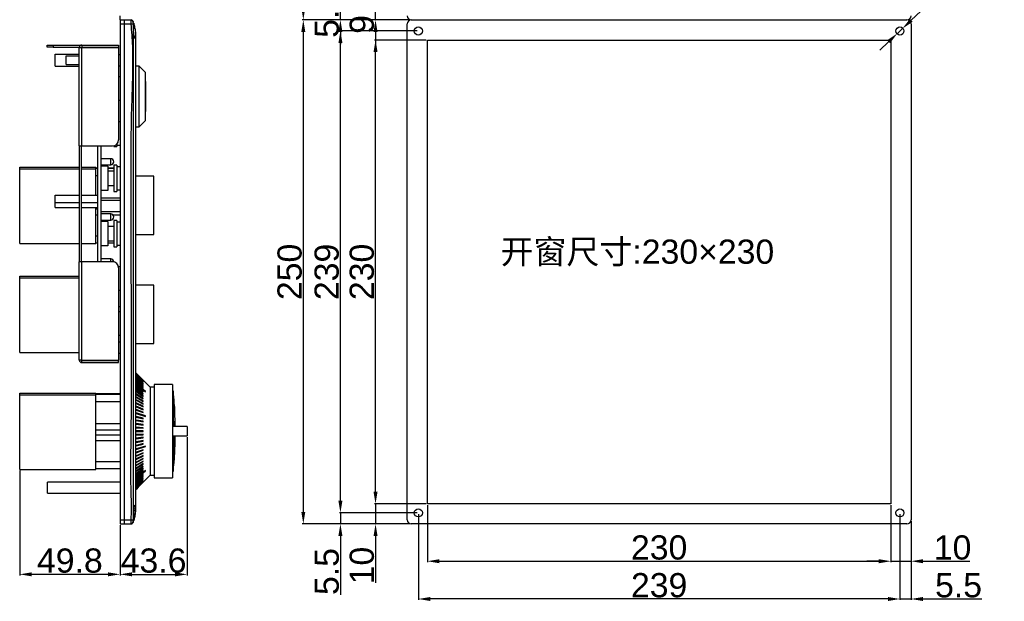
# Model space of a CAD drawing. Header units: millimetres. Extents: x 7180 to 8943, y -2677 to -1782.
# Tile 73 of 101: x 7608 to 8097, y -2544 to -2256. Entities that reach past the tile are written whole.
import ezdxf

# ---------------------------------------------------------------- set-up
doc = ezdxf.new("R2010")
doc.units = ezdxf.units.MM
doc.header["$LTSCALE"] = 3
doc.header["$PDSIZE"] = -1
doc.styles.get("Standard").update_dxf_attribs({"font": 'arial.ttf', "height": 12})
doc.dimstyles.new('ISO-25', dxfattribs={"dimtxt": 12, "dimasz": 6, "dimexe": 0.5, "dimexo": 0.625, "dimtad": 1, "dimdec": 1, "dimdsep": 46, "dimtxsty": 'Standard', "dimcen": 0, "dimclrd": 256, "dimclre": 256, "dimadec": 0, "dimazin": 0, "dimtfac": 1, "dimtdec": 1, "dimtmove": 0, "dimatfit": 3, "dimfxl": 1, "dimlwd": 30, "dimlwe": 30, "dimarcsym": 0})

# ---------------------------------------------------------------- blocks, each defined once
blk = doc.blocks.new('*D307')
at = {"lineweight": 30}
for p, q in [((7691.22, -2462.57), (7691.22, -2531.11)), ((7657.92, -2506.24), (7657.92, -2531.11)), ((7663.92, -2530.61), (7685.22, -2530.61))]:
    blk.add_line(p, q, dxfattribs=at)
for points in [[(7663.92, -2529.61), (7663.92, -2531.61), (7657.92, -2530.61)], [(7685.22, -2529.61), (7685.22, -2531.61), (7691.22, -2530.61)]]:
    blk.add_solid(points)
at = {"layer": 'Defpoints', "color": 0}
for p in [(7691.22, -2461.94), (7657.92, -2505.61), (7691.22, -2530.61)]:
    blk.add_point(p, dxfattribs=at)
at = {"color": 0, "insert": (7674.57, -2523.86), "char_height": 12, "attachment_point": 5}
blk.add_mtext('43.6', dxfattribs=at)
blk = doc.blocks.new('*D308')
at = {"lineweight": 30}
for p, q in [((7608.12, -2479.15), (7608.12, -2531.11)), ((7657.92, -2506.24), (7657.92, -2531.11)), ((7651.92, -2530.61), (7614.12, -2530.61))]:
    blk.add_line(p, q, dxfattribs=at)
for points in [[(7614.12, -2529.61), (7614.12, -2531.61), (7608.12, -2530.61)], [(7651.92, -2529.61), (7651.92, -2531.61), (7657.92, -2530.61)]]:
    blk.add_solid(points)
at = {"layer": 'Defpoints', "color": 0}
for p in [(7608.12, -2478.53), (7657.92, -2505.61), (7608.12, -2530.61)]:
    blk.add_point(p, dxfattribs=at)
at = {"color": 0, "insert": (7633.02, -2523.86), "char_height": 12, "attachment_point": 5}
blk.add_mtext('49.8', dxfattribs=at)
blk = doc.blocks.new('*D309')
at = {"lineweight": 30}
for p, q in [((7767.29, -2494.11), (7767.29, -2488.11)), ((7805.34, -2500.11), (7766.79, -2500.11)), ((7767.29, -2500.11), (7767.29, -2505.61)), ((7801.84, -2505.61), (7766.79, -2505.61)), ((7767.29, -2511.61), (7767.29, -2540.8))]:
    blk.add_line(p, q, dxfattribs=at)
for points in [[(7766.29, -2494.11), (7768.29, -2494.11), (7767.29, -2500.11)], [(7766.29, -2511.61), (7768.29, -2511.61), (7767.29, -2505.61)]]:
    blk.add_solid(points)
at = {"layer": 'Defpoints', "color": 0}
for p in [(7805.96, -2500.11), (7767.29, -2505.61), (7802.46, -2505.61)]:
    blk.add_point(p, dxfattribs=at)
at = {"color": 0, "insert": (7760.56, -2529.21), "char_height": 12, "attachment_point": 5, "rotation": 90}
blk.add_mtext('5.5', dxfattribs=at)
blk = doc.blocks.new('*D310')
at = {"lineweight": 30}
for p, q in [((7784.72, -2489.61), (7784.72, -2483.61)), ((7809.84, -2495.61), (7784.22, -2495.61)), ((7784.72, -2495.61), (7784.72, -2505.61)), ((7801.84, -2505.61), (7784.22, -2505.61)), ((7784.72, -2511.61), (7784.72, -2534.88))]:
    blk.add_line(p, q, dxfattribs=at)
for points in [[(7783.72, -2489.61), (7785.72, -2489.61), (7784.72, -2495.61)], [(7783.72, -2511.61), (7785.72, -2511.61), (7784.72, -2505.61)]]:
    blk.add_solid(points)
at = {"layer": 'Defpoints', "color": 0}
for p in [(7810.46, -2495.61), (7784.72, -2505.61), (7802.46, -2505.61)]:
    blk.add_point(p, dxfattribs=at)
at = {"color": 0, "insert": (7777.97, -2526.25), "char_height": 12, "attachment_point": 5, "rotation": 90}
blk.add_mtext('10', dxfattribs=at)
blk = doc.blocks.new('*D311')
at = {"lineweight": 30}
for p, q in [((7809.84, -2265.61), (7784.22, -2265.61)), ((7784.72, -2489.61), (7784.72, -2271.61)), ((7809.84, -2495.61), (7784.22, -2495.61))]:
    blk.add_line(p, q, dxfattribs=at)
for points in [[(7783.72, -2271.61), (7785.72, -2271.61), (7784.72, -2265.61)], [(7783.72, -2489.61), (7785.72, -2489.61), (7784.72, -2495.61)]]:
    blk.add_solid(points)
at = {"layer": 'Defpoints', "color": 0}
for p in [(7784.72, -2265.61), (7810.46, -2265.61), (7810.46, -2495.61)]:
    blk.add_point(p, dxfattribs=at)
at = {"color": 0, "insert": (7777.96, -2380.61), "char_height": 12, "attachment_point": 5, "rotation": 90}
blk.add_mtext('230', dxfattribs=at)
blk = doc.blocks.new('*D312')
at = {"lineweight": 30}
for p, q in [((7805.34, -2261.11), (7766.79, -2261.11)), ((7767.29, -2494.11), (7767.29, -2267.11)), ((7805.34, -2500.11), (7766.79, -2500.11))]:
    blk.add_line(p, q, dxfattribs=at)
for points in [[(7766.29, -2267.11), (7768.29, -2267.11), (7767.29, -2261.11)], [(7766.29, -2494.11), (7768.29, -2494.11), (7767.29, -2500.11)]]:
    blk.add_solid(points)
at = {"layer": 'Defpoints', "color": 0}
for p in [(7767.29, -2261.11), (7805.96, -2261.11), (7805.96, -2500.11)]:
    blk.add_point(p, dxfattribs=at)
at = {"color": 0, "insert": (7760.53, -2380.61), "char_height": 12, "attachment_point": 5, "rotation": 90}
blk.add_mtext('239', dxfattribs=at)
blk = doc.blocks.new('*D313')
at = {"lineweight": 30}
for p, q in [((7801.84, -2255.61), (7748.37, -2255.61)), ((7748.87, -2261.61), (7748.87, -2499.61)), ((7801.84, -2505.61), (7748.37, -2505.61))]:
    blk.add_line(p, q, dxfattribs=at)
for points in [[(7747.87, -2261.61), (7749.87, -2261.61), (7748.87, -2255.61)], [(7747.87, -2499.61), (7749.87, -2499.61), (7748.87, -2505.61)]]:
    blk.add_solid(points)
at = {"layer": 'Defpoints', "color": 0}
for p in [(7802.46, -2255.61), (7748.87, -2505.61), (7802.46, -2505.61)]:
    blk.add_point(p, dxfattribs=at)
at = {"color": 0, "insert": (7742.12, -2380.61), "char_height": 12, "attachment_point": 5, "rotation": 90}
blk.add_mtext('250', dxfattribs=at)
blk = doc.blocks.new('*D314')
at = {"lineweight": 30}
for p, q in [((7767.29, -2244.11), (7767.29, -2238.11)), ((7805.34, -2250.11), (7766.79, -2250.11)), ((7767.29, -2255.61), (7767.29, -2250.11)), ((7801.84, -2255.61), (7766.79, -2255.61)), ((7767.29, -2261.61), (7767.29, -2267.61))]:
    blk.add_line(p, q, dxfattribs=at)
for points in [[(7766.29, -2244.11), (7768.29, -2244.11), (7767.29, -2250.11)], [(7766.29, -2261.61), (7768.29, -2261.61), (7767.29, -2255.61)]]:
    blk.add_solid(points)
at = {"layer": 'Defpoints', "color": 0}
for p in [(7767.29, -2250.11), (7805.96, -2250.11), (7802.46, -2255.61)]:
    blk.add_point(p, dxfattribs=at)
at = {"color": 0, "insert": (7760.56, -2252.86), "char_height": 12, "attachment_point": 5, "rotation": 90}
blk.add_mtext('5.5', dxfattribs=at)
blk = doc.blocks.new('*D315')
at = {"lineweight": 30}
for p, q in [((7784.72, -2240.11), (7784.72, -2234.11)), ((7805.84, -2246.11), (7784.22, -2246.11)), ((7784.72, -2255.61), (7784.72, -2246.11)), ((7801.84, -2255.61), (7784.22, -2255.61)), ((7784.72, -2261.61), (7784.72, -2267.61))]:
    blk.add_line(p, q, dxfattribs=at)
for points in [[(7783.72, -2240.11), (7785.72, -2240.11), (7784.72, -2246.11)], [(7783.72, -2261.61), (7785.72, -2261.61), (7784.72, -2255.61)]]:
    blk.add_solid(points)
at = {"layer": 'Defpoints', "color": 0}
for p in [(7784.72, -2246.11), (7806.46, -2246.11), (7802.46, -2255.61)]:
    blk.add_point(p, dxfattribs=at)
at = {"color": 0, "insert": (7777.97, -2250.86), "char_height": 12, "attachment_point": 5, "rotation": 90}
blk.add_mtext('9.5', dxfattribs=at)
blk = doc.blocks.new('*D320')
at = {"lineweight": 30}
for p, q in [((7801.84, -1935.61), (7748.37, -1935.61)), ((7748.87, -2249.61), (7748.87, -1941.61)), ((7801.84, -2255.61), (7748.37, -2255.61))]:
    blk.add_line(p, q, dxfattribs=at)
for points in [[(7747.87, -1941.61), (7749.87, -1941.61), (7748.87, -1935.61)], [(7747.87, -2249.61), (7749.87, -2249.61), (7748.87, -2255.61)]]:
    blk.add_solid(points)
at = {"layer": 'Defpoints', "color": 0}
for p in [(7748.87, -1935.61), (7802.46, -1935.61), (7802.46, -2255.61)]:
    blk.add_point(p, dxfattribs=at)
at = {"color": 0, "insert": (7742.12, -2095.61), "char_height": 12, "attachment_point": 5, "rotation": 90}
blk.add_mtext('320', dxfattribs=at)
blk = doc.blocks.new('*D327')
at = {"lineweight": 30}
for p, q in [((8094.01, -2214.75), (8050.59, -2255.79)), ((8043.69, -2262.32), (8046.23, -2259.91)), ((8039.33, -2266.44), (8034.97, -2270.56))]:
    blk.add_line(p, q, dxfattribs=at)
for points in [[(8049.91, -2255.06), (8051.28, -2256.52), (8046.23, -2259.91)], [(8038.64, -2265.71), (8040.02, -2267.16), (8043.69, -2262.32)]]:
    blk.add_solid(points)
at = {"layer": 'Defpoints', "color": 0}
for p in [(8043.69, -2262.32), (8046.23, -2259.91)]:
    blk.add_point(p, dxfattribs=at)
at = {"color": 0, "insert": (8073.97, -2224.57), "char_height": 12, "attachment_point": 5, "rotation": 43.3915}
blk.add_mtext('4×M4', dxfattribs=at)
blk = doc.blocks.new('*D328')
at = {"lineweight": 30}
for p, q in [((7810.46, -2496.24), (7810.46, -2524.6)), ((8040.46, -2496.24), (8040.46, -2524.6)), ((7816.46, -2524.1), (8034.46, -2524.1))]:
    blk.add_line(p, q, dxfattribs=at)
for points in [[(7816.46, -2523.1), (7816.46, -2525.1), (7810.46, -2524.1)], [(8034.46, -2523.1), (8034.46, -2525.1), (8040.46, -2524.1)]]:
    blk.add_solid(points)
at = {"layer": 'Defpoints', "color": 0}
for p in [(7810.46, -2495.61), (8040.46, -2495.61), (8040.46, -2524.1)]:
    blk.add_point(p, dxfattribs=at)
at = {"color": 0, "insert": (7925.46, -2517.35), "char_height": 12, "attachment_point": 5}
blk.add_mtext('230', dxfattribs=at)
blk = doc.blocks.new('*D329')
at = {"lineweight": 30}
for p, q in [((8040.46, -2496.24), (8040.46, -2524.6)), ((8050.46, -2504.24), (8050.46, -2524.6)), ((8034.46, -2524.1), (8028.46, -2524.1)), ((8040.46, -2524.1), (8050.46, -2524.1)), ((8056.46, -2524.1), (8079.73, -2524.1))]:
    blk.add_line(p, q, dxfattribs=at)
for points in [[(8034.46, -2523.1), (8034.46, -2525.1), (8040.46, -2524.1)], [(8056.46, -2523.1), (8056.46, -2525.1), (8050.46, -2524.1)]]:
    blk.add_solid(points)
at = {"layer": 'Defpoints', "color": 0}
for p in [(8040.46, -2495.61), (8050.46, -2503.61), (8050.46, -2524.1)]:
    blk.add_point(p, dxfattribs=at)
at = {"color": 0, "insert": (8071.1, -2517.35), "char_height": 12, "attachment_point": 5}
blk.add_mtext('10', dxfattribs=at)
blk = doc.blocks.new('*D330')
at = {"lineweight": 30}
for p, q in [((8044.96, -2500.74), (8044.96, -2543.33)), ((8050.46, -2504.24), (8050.46, -2543.33)), ((8038.96, -2542.83), (8032.96, -2542.83)), ((8044.96, -2542.83), (8050.46, -2542.83)), ((8056.46, -2542.83), (8085.65, -2542.83))]:
    blk.add_line(p, q, dxfattribs=at)
for points in [[(8038.96, -2541.83), (8038.96, -2543.83), (8044.96, -2542.83)], [(8056.46, -2541.83), (8056.46, -2543.83), (8050.46, -2542.83)]]:
    blk.add_solid(points)
at = {"layer": 'Defpoints', "color": 0}
for p in [(8044.96, -2500.11), (8050.46, -2503.61), (8050.46, -2542.83)]:
    blk.add_point(p, dxfattribs=at)
at = {"color": 0, "insert": (8074.05, -2536.1), "char_height": 12, "attachment_point": 5}
blk.add_mtext('5.5', dxfattribs=at)
blk = doc.blocks.new('*D331')
at = {"lineweight": 30}
for p, q in [((7805.96, -2500.74), (7805.96, -2543.33)), ((8044.96, -2500.74), (8044.96, -2543.33)), ((8038.96, -2542.83), (7811.96, -2542.83))]:
    blk.add_line(p, q, dxfattribs=at)
for points in [[(7811.96, -2541.83), (7811.96, -2543.83), (7805.96, -2542.83)], [(8038.96, -2541.83), (8038.96, -2543.83), (8044.96, -2542.83)]]:
    blk.add_solid(points)
at = {"layer": 'Defpoints', "color": 0}
for p in [(7805.96, -2500.11), (8044.96, -2500.11), (7805.96, -2542.83)]:
    blk.add_point(p, dxfattribs=at)
at = {"color": 0, "insert": (7925.46, -2536.07), "char_height": 12, "attachment_point": 5}
blk.add_mtext('239', dxfattribs=at)

msp = doc.modelspace()

# ---------------------------------------------------------------- linework, layer by layer
at = {"linetype": 'Continuous', "lineweight": 30}
for p, q in [((7657.92, -2255.61), (7657.92, -2253.61)), ((7657.92, -2255.61), (7663.77, -2255.41)), ((7657.92, -2255.61), (7659.92, -2255.61)), ((7657.92, -2255.61), (7657.92, -2257.61)), ((7659.92, -2255.61), (7659.92, -2257.61)), ((7659.92, -2255.61), (7663.45, -2255.74)), ((7664.8, -2257.95), (7664.4, -2256.42)), ((7802.46, -2255.61), (8048.46, -2255.61)), ((7657.92, -2257.61), (7657.92, -2503.61)), ((7657.92, -2257.61), (7659.92, -2257.61)), ((7659.92, -2257.61), (7659.92, -2503.61)), ((7659.92, -2257.61), (7663.45, -2257.61)), ((7800.46, -2503.61), (7800.46, -2257.61)), ((8050.46, -2257.61), (8050.46, -2503.61)), ((7665.62, -2263.61), (7665.62, -2265.61)), ((7665.62, -2265.61), (7665.62, -2495.61)), ((7621.72, -2269.11), (7621.72, -2268.11)), ((7621.72, -2268.11), (7624.72, -2268.11)), ((7624.72, -2269.11), (7621.72, -2269.11)), ((7624.72, -2268.11), (7624.72, -2269.11)), ((7624.72, -2268.11), (7638.92, -2268.11)), ((7624.72, -2269.11), (7637.77, -2269.11)), ((7637.72, -2269.31), (7638.92, -2269.31)), ((7637.72, -2318.11), (7637.72, -2269.31)), ((7638.92, -2269.11), (7638.72, -2269.31)), ((7638.92, -2268.11), (7638.92, -2269.11)), ((7638.92, -2268.11), (7657.22, -2268.11)), ((7638.92, -2269.11), (7657.22, -2269.11)), ((7638.92, -2318.11), (7638.92, -2269.31)), ((7638.92, -2269.31), (7657.22, -2269.31)), ((7657.22, -2268.11), (7657.22, -2269.11)), ((7657.22, -2269.31), (7657.22, -2315.11)), ((7625.72, -2278.61), (7625.72, -2272.61)), ((7625.72, -2272.61), (7637.72, -2272.61)), ((7631.22, -2277.81), (7631.22, -2273.41)), ((7631.22, -2273.41), (7637.72, -2273.41)), ((7657.92, -2272.91), (7657.22, -2272.91)), ((7625.72, -2278.61), (7637.72, -2278.61)), ((7631.22, -2277.81), (7637.72, -2277.81)), ((7657.22, -2278.31), (7657.92, -2278.31)), ((7667.42, -2278.61), (7665.62, -2278.61)), ((7670.42, -2281.61), (7667.42, -2278.61)), ((7667.42, -2308.61), (7667.42, -2278.61)), ((7670.42, -2281.61), (7670.42, -2305.61)), ((7657.92, -2283.86), (7657.22, -2283.86)), ((7670.62, -2286.11), (7670.42, -2286.11)), ((7670.62, -2286.11), (7670.62, -2301.11)), ((7657.22, -2295.36), (7657.92, -2295.36)), ((7670.42, -2301.11), (7670.62, -2301.11)), ((7657.92, -2306.16), (7657.22, -2306.16)), ((7667.42, -2308.61), (7670.42, -2305.61)), ((7665.62, -2308.61), (7667.42, -2308.61)), ((7637.72, -2318.11), (7638.92, -2318.11)), ((7637.72, -2318.11), (7637.72, -2375.61)), ((7638.72, -2375.61), (7638.72, -2318.11)), ((7638.92, -2318.11), (7654.22, -2318.11)), ((7646.72, -2318.11), (7646.72, -2375.61)), ((7648.32, -2318.11), (7648.32, -2375.61)), ((7654.88, -2318.04), (7654.88, -2318.41)), ((7654.88, -2318.41), (7656.38, -2318.41)), ((7656.38, -2317.2), (7656.38, -2318.41)), ((7656.38, -2317.66), (7657.92, -2317.66)), ((7653.32, -2324.46), (7648.32, -2324.46)), ((7653.32, -2325.96), (7653.32, -2324.46)), ((7608.12, -2328.7), (7637.72, -2328.7)), ((7608.12, -2329.54), (7608.12, -2328.7)), ((7608.12, -2329.54), (7637.72, -2329.54)), ((7608.12, -2366.53), (7608.12, -2329.54)), ((7638.72, -2328.7), (7645.92, -2328.7)), ((7638.72, -2329.54), (7645.92, -2329.54)), ((7645.92, -2329.12), (7645.92, -2328.7)), ((7646.72, -2329.11), (7645.92, -2329.11)), ((7645.92, -2329.54), (7645.92, -2329.12)), ((7645.92, -2329.2), (7646.72, -2329.2)), ((7645.92, -2342.56), (7645.92, -2329.54)), ((7648.32, -2327.46), (7653.32, -2327.46)), ((7651.82, -2328.21), (7648.32, -2328.21)), ((7651.82, -2328.21), (7651.82, -2340.21)), ((7654.88, -2329.11), (7651.82, -2329.11)), ((7651.82, -2329.2), (7654.88, -2329.2)), ((7654.88, -2330.66), (7651.82, -2330.66)), ((7653.32, -2327.46), (7653.32, -2325.96)), ((7656.38, -2327.71), (7654.88, -2327.71)), ((7654.88, -2327.71), (7654.88, -2340.71)), ((7656.38, -2327.71), (7656.38, -2340.71)), ((7657.92, -2328.46), (7656.38, -2328.46)), ((7645.92, -2332.84), (7646.72, -2332.84)), ((7674.62, -2333.11), (7665.62, -2333.11)), ((7674.62, -2348.04), (7674.62, -2333.11)), ((7651.82, -2340.21), (7648.32, -2340.21)), ((7651.82, -2337.76), (7654.88, -2337.76)), ((7656.38, -2339.96), (7657.92, -2339.96)), ((7625.72, -2346.24), (7625.72, -2342.61)), ((7625.72, -2342.61), (7637.72, -2342.61)), ((7638.72, -2342.61), (7646.72, -2342.61)), ((7648.32, -2343.8), (7657.92, -2343.8)), ((7657.92, -2345.21), (7648.32, -2345.21)), ((7654.88, -2340.71), (7656.38, -2340.71)), ((7625.72, -2348.61), (7625.72, -2346.24)), ((7625.72, -2346.24), (7637.72, -2346.24)), ((7625.72, -2348.61), (7637.72, -2348.61)), ((7638.72, -2346.24), (7646.72, -2346.24)), ((7638.72, -2348.61), (7646.72, -2348.61)), ((7645.92, -2349.4), (7645.92, -2348.61)), ((7645.92, -2349.4), (7646.72, -2349.4)), ((7645.92, -2352.3), (7645.92, -2349.4)), ((7674.62, -2362.11), (7674.62, -2348.04)), ((7645.92, -2352.3), (7646.72, -2352.3)), ((7645.92, -2353.51), (7645.92, -2352.3)), ((7645.92, -2366.53), (7645.92, -2353.51)), ((7648.32, -2350.61), (7657.92, -2350.61)), ((7653.32, -2351.86), (7648.32, -2351.86)), ((7648.32, -2354.86), (7653.32, -2354.86)), ((7653.32, -2353.36), (7653.32, -2351.86)), ((7653.32, -2354.86), (7653.32, -2353.36)), ((7654.38, -2352.3), (7657.92, -2352.3)), ((7656.38, -2355.11), (7654.88, -2355.11)), ((7654.88, -2355.11), (7654.88, -2368.11)), ((7656.38, -2355.11), (7656.38, -2368.11)), ((7651.82, -2355.61), (7648.32, -2355.61)), ((7651.82, -2355.61), (7651.82, -2367.61)), ((7654.88, -2358.06), (7651.82, -2358.06)), ((7657.92, -2355.86), (7656.38, -2355.86)), ((7645.92, -2362.64), (7646.72, -2362.64)), ((7665.62, -2362.11), (7674.62, -2362.11)), ((7608.12, -2366.53), (7637.72, -2366.53)), ((7638.72, -2366.53), (7645.92, -2366.53)), ((7645.92, -2366.1), (7646.72, -2366.1)), ((7645.92, -2366.11), (7646.72, -2366.11)), ((7651.82, -2367.61), (7648.32, -2367.61)), ((7651.82, -2365.16), (7654.88, -2365.16)), ((7651.82, -2366.1), (7654.88, -2366.1)), ((7651.82, -2366.11), (7654.88, -2366.11)), ((7654.88, -2368.11), (7656.38, -2368.11)), ((7656.38, -2367.36), (7657.92, -2367.36)), ((7653.32, -2374.16), (7648.32, -2374.16)), ((7653.32, -2375.61), (7653.32, -2374.16)), ((7637.72, -2424.41), (7637.72, -2375.61)), ((7638.92, -2375.61), (7637.72, -2375.61)), ((7638.92, -2424.41), (7638.92, -2375.61)), ((7654.22, -2375.61), (7638.92, -2375.61)), ((7657.92, -2378.16), (7657.19, -2378.16)), ((7657.22, -2378.61), (7657.22, -2424.41)), ((7608.12, -2382.7), (7637.72, -2382.7)), ((7608.12, -2383.54), (7608.12, -2382.7)), ((7608.12, -2420.53), (7608.12, -2383.54)), ((7608.12, -2383.54), (7637.72, -2383.54)), ((7674.62, -2387.11), (7665.62, -2387.11)), ((7674.62, -2402.04), (7674.62, -2387.11)), ((7657.22, -2389.66), (7657.92, -2389.66)), ((7657.22, -2397.8), (7657.92, -2397.8)), ((7657.92, -2400.46), (7657.22, -2400.46)), ((7674.62, -2416.11), (7674.62, -2402.04)), ((7657.22, -2411.96), (7657.92, -2411.96)), ((7657.92, -2415.51), (7657.22, -2415.51)), ((7665.62, -2416.11), (7674.62, -2416.11)), ((7608.12, -2420.53), (7637.72, -2420.53)), ((7657.22, -2420.91), (7657.92, -2420.91)), ((7638.92, -2424.41), (7637.72, -2424.41)), ((7638.72, -2424.41), (7638.92, -2424.61)), ((7638.92, -2424.41), (7657.22, -2424.41)), ((7638.92, -2425.61), (7638.92, -2424.61)), ((7638.92, -2424.61), (7657.22, -2424.61)), ((7638.92, -2425.61), (7657.22, -2425.61)), ((7657.22, -2425.61), (7657.22, -2424.61)), ((7665.92, -2429.61), (7665.62, -2429.61)), ((7669.4, -2434.29), (7665.92, -2430.81)), ((7665.92, -2430.83), (7669.4, -2434.3)), ((7669.4, -2434.43), (7665.92, -2430.97)), ((7665.92, -2431.01), (7669.4, -2434.46)), ((7669.4, -2434.67), (7665.92, -2431.25)), ((7665.92, -2431.3), (7669.4, -2434.72)), ((7669.4, -2435), (7665.92, -2431.63)), ((7665.92, -2431.71), (7669.4, -2435.08)), ((7669.4, -2435.44), (7665.92, -2432.13)), ((7665.92, -2432.22), (7669.4, -2435.53)), ((7669.4, -2435.97), (7665.92, -2432.73)), ((7665.92, -2432.85), (7669.4, -2436.08)), ((7669.4, -2436.6), (7665.92, -2433.45)), ((7665.92, -2433.57), (7669.4, -2436.72)), ((7669.4, -2437.31), (7665.92, -2434.26)), ((7665.92, -2434.4), (7669.4, -2437.46)), ((7669.4, -2438.11), (7665.92, -2435.17)), ((7665.92, -2435.34), (7669.4, -2438.27)), ((7670.58, -2439.95), (7665.92, -2436.19)), ((7665.92, -2436.36), (7670.58, -2440.13)), ((7669.4, -2439.97), (7665.92, -2437.29)), ((7665.92, -2437.48), (7669.4, -2440.16)), ((7669.4, -2434.3), (7669.4, -2434.29)), ((7669.4, -2434.46), (7669.4, -2434.43)), ((7669.4, -2434.72), (7669.4, -2434.67)), ((7669.4, -2435.08), (7669.4, -2435)), ((7669.4, -2435.53), (7669.4, -2435.44)), ((7669.4, -2436.08), (7669.4, -2435.97)), ((7669.4, -2436.72), (7669.4, -2436.6)), ((7669.4, -2437.46), (7669.4, -2437.31)), ((7669.4, -2438.27), (7669.4, -2438.11)), ((7672.92, -2437.76), (7670.58, -2435.42)), ((7674.92, -2437.76), (7672.92, -2437.76)), ((7672.92, -2437.76), (7672.92, -2481.46)), ((7683.92, -2436.51), (7674.92, -2436.51)), ((7674.92, -2436.51), (7674.92, -2482.71)), ((7683.92, -2436.51), (7683.92, -2482.71)), ((7608.12, -2441.54), (7608.12, -2440.7)), ((7608.12, -2440.7), (7645.92, -2440.7)), ((7608.12, -2441.54), (7645.92, -2441.54)), ((7608.12, -2478.53), (7608.12, -2441.54)), ((7645.92, -2441.12), (7645.92, -2440.7)), ((7657.92, -2441.11), (7645.92, -2441.11)), ((7645.92, -2441.54), (7645.92, -2441.12)), ((7645.92, -2441.2), (7657.92, -2441.2)), ((7645.92, -2454.56), (7645.92, -2441.54)), ((7669.4, -2441.02), (7665.92, -2438.48)), ((7665.92, -2438.69), (7669.4, -2441.22)), ((7669.4, -2442.14), (7665.92, -2439.76)), ((7665.92, -2439.97), (7669.4, -2442.36)), ((7669.4, -2443.33), (7665.92, -2441.11)), ((7665.92, -2441.34), (7669.4, -2443.56)), ((7669.4, -2444.58), (7665.92, -2442.54)), ((7665.92, -2442.78), (7669.4, -2444.82)), ((7669.4, -2440.16), (7669.4, -2439.97)), ((7669.4, -2441.22), (7669.4, -2441.02)), ((7669.4, -2442.36), (7669.4, -2442.14)), ((7670.58, -2440.13), (7670.58, -2439.95)), ((7684.32, -2439.61), (7683.92, -2439.61)), ((7684.32, -2439.61), (7684.32, -2457.28)), ((7645.92, -2444.84), (7657.92, -2444.84)), ((7669.4, -2445.89), (7665.92, -2444.03)), ((7665.92, -2444.28), (7669.4, -2446.15)), ((7669.4, -2447.26), (7665.92, -2445.58)), ((7665.92, -2445.85), (7669.4, -2447.52)), ((7669.4, -2448.68), (7665.92, -2447.19)), ((7665.92, -2447.47), (7669.4, -2448.95)), ((7669.4, -2443.56), (7669.4, -2443.33)), ((7669.4, -2444.82), (7669.4, -2444.58)), ((7669.4, -2446.15), (7669.4, -2445.89)), ((7669.4, -2447.52), (7669.4, -2447.26)), ((7684.85, -2449.16), (7684.85, -2445.86)), ((7684.95, -2447.36), (7684.95, -2450.3)), ((7669.4, -2450.14), (7665.92, -2448.85)), ((7665.92, -2449.13), (7669.4, -2450.41)), ((7670.58, -2451.99), (7665.92, -2450.56)), ((7665.92, -2450.84), (7670.58, -2452.28)), ((7669.4, -2453.16), (7665.92, -2452.29)), ((7665.92, -2452.58), (7669.4, -2453.45)), ((7669.4, -2448.95), (7669.4, -2448.68)), ((7669.4, -2450.41), (7669.4, -2450.14)), ((7670.58, -2452.28), (7670.58, -2451.99)), ((7645.92, -2455.8), (7645.92, -2454.56)), ((7645.92, -2455.8), (7657.92, -2455.8)), ((7645.92, -2458.9), (7645.92, -2455.8)), ((7669.4, -2454.71), (7665.92, -2454.06)), ((7665.92, -2454.36), (7669.4, -2455.01)), ((7669.4, -2456.29), (7665.92, -2455.85)), ((7665.92, -2456.15), (7669.4, -2456.58)), ((7669.4, -2457.87), (7665.92, -2457.65)), ((7669.4, -2453.45), (7669.4, -2453.16)), ((7669.4, -2455.01), (7669.4, -2454.71)), ((7669.4, -2456.58), (7669.4, -2456.29)), ((7691.22, -2457.28), (7683.92, -2457.28)), ((7684.85, -2457.28), (7684.85, -2457.11)), ((7691.22, -2457.28), (7691.22, -2461.94)), ((7645.92, -2458.9), (7657.92, -2458.9)), ((7645.92, -2461.4), (7645.92, -2458.9)), ((7645.92, -2461.4), (7657.92, -2461.4)), ((7645.92, -2464.3), (7645.92, -2461.4)), ((7665.92, -2457.95), (7669.4, -2458.17)), ((7669.4, -2459.46), (7665.92, -2459.46)), ((7665.92, -2459.76), (7669.4, -2459.76)), ((7669.4, -2461.06), (7665.92, -2461.28)), ((7665.92, -2461.57), (7669.4, -2461.36)), ((7669.4, -2462.64), (7665.92, -2463.08)), ((7669.4, -2458.17), (7669.4, -2457.87)), ((7669.4, -2459.76), (7669.4, -2459.46)), ((7669.4, -2461.36), (7669.4, -2461.06)), ((7669.4, -2462.94), (7669.4, -2462.64)), ((7683.92, -2461.94), (7691.22, -2461.94)), ((7684.32, -2461.94), (7684.32, -2479.61)), ((7684.85, -2472.58), (7684.85, -2461.94)), ((7684.95, -2461.94), (7684.95, -2471.16)), ((7645.92, -2464.3), (7657.92, -2464.3)), ((7645.92, -2465.51), (7645.92, -2464.3)), ((7645.92, -2478.53), (7645.92, -2465.51)), ((7665.92, -2463.38), (7669.4, -2462.94)), ((7669.4, -2464.22), (7665.92, -2464.87)), ((7665.92, -2465.17), (7669.4, -2464.51)), ((7669.4, -2465.78), (7665.92, -2466.64)), ((7665.92, -2466.93), (7669.4, -2466.07)), ((7670.58, -2466.95), (7665.92, -2468.39)), ((7665.92, -2468.67), (7670.58, -2467.23)), ((7669.4, -2464.51), (7669.4, -2464.22)), ((7669.4, -2466.07), (7669.4, -2465.78)), ((7670.58, -2467.23), (7670.58, -2466.95)), ((7669.4, -2468.81), (7665.92, -2470.09)), ((7665.92, -2470.37), (7669.4, -2469.09)), ((7669.4, -2470.28), (7665.92, -2471.76)), ((7665.92, -2472.03), (7669.4, -2470.55)), ((7669.4, -2471.7), (7665.92, -2473.38)), ((7665.92, -2473.64), (7669.4, -2471.97)), ((7669.4, -2469.09), (7669.4, -2468.81)), ((7669.4, -2470.55), (7669.4, -2470.28)), ((7669.4, -2471.97), (7669.4, -2471.7)), ((7645.92, -2474.64), (7657.92, -2474.64)), ((7669.4, -2473.08), (7665.92, -2474.95)), ((7665.92, -2475.2), (7669.4, -2473.33)), ((7669.4, -2474.4), (7665.92, -2476.45)), ((7665.92, -2476.69), (7669.4, -2474.65)), ((7669.4, -2475.67), (7665.92, -2477.89)), ((7665.92, -2478.12), (7669.4, -2475.9)), ((7669.4, -2476.87), (7665.92, -2479.25)), ((7665.92, -2479.47), (7669.4, -2477.09)), ((7669.4, -2473.33), (7669.4, -2473.08)), ((7669.4, -2474.65), (7669.4, -2474.4)), ((7669.4, -2475.9), (7669.4, -2475.67)), ((7669.4, -2477.09), (7669.4, -2476.87)), ((7608.12, -2478.53), (7645.92, -2478.53)), ((7645.92, -2478.1), (7657.92, -2478.1)), ((7645.92, -2478.11), (7657.92, -2478.11)), ((7669.4, -2478), (7665.92, -2480.54)), ((7665.92, -2480.75), (7669.4, -2478.21)), ((7669.4, -2479.07), (7665.92, -2481.75)), ((7670.58, -2479.1), (7665.92, -2482.87)), ((7665.92, -2481.94), (7669.4, -2479.26)), ((7665.92, -2483.04), (7670.58, -2479.28)), ((7669.4, -2480.95), (7665.92, -2483.89)), ((7665.92, -2484.05), (7669.4, -2481.11)), ((7669.4, -2481.77), (7665.92, -2484.82)), ((7665.92, -2484.97), (7669.4, -2481.92)), ((7669.4, -2478.21), (7669.4, -2478)), ((7669.4, -2479.26), (7669.4, -2479.07)), ((7669.4, -2481.11), (7669.4, -2480.95)), ((7669.4, -2481.92), (7669.4, -2481.77)), ((7670.58, -2479.28), (7670.58, -2479.1)), ((7670.58, -2483.81), (7672.92, -2481.46)), ((7672.92, -2481.46), (7674.92, -2481.46)), ((7683.92, -2479.61), (7684.32, -2479.61)), ((7657.92, -2484.91), (7621.92, -2484.91)), ((7621.92, -2487.61), (7621.92, -2484.91)), ((7669.4, -2482.5), (7665.92, -2485.65)), ((7665.92, -2485.78), (7669.4, -2482.63)), ((7669.4, -2483.15), (7665.92, -2486.38)), ((7665.92, -2486.49), (7669.4, -2483.26)), ((7669.4, -2483.69), (7665.92, -2487.01)), ((7665.92, -2487.1), (7669.4, -2483.79)), ((7669.4, -2484.15), (7665.92, -2487.52)), ((7665.92, -2487.59), (7669.4, -2484.22)), ((7669.4, -2484.51), (7665.92, -2487.92)), ((7665.92, -2487.98), (7669.4, -2484.56)), ((7669.4, -2484.76), (7665.92, -2488.22)), ((7665.92, -2488.25), (7669.4, -2484.8)), ((7669.4, -2484.92), (7665.92, -2488.4)), ((7665.92, -2488.42), (7669.4, -2484.94)), ((7669.4, -2482.63), (7669.4, -2482.5)), ((7669.4, -2483.26), (7669.4, -2483.15)), ((7669.4, -2483.79), (7669.4, -2483.69)), ((7669.4, -2484.22), (7669.4, -2484.15)), ((7669.4, -2484.56), (7669.4, -2484.51)), ((7669.4, -2484.8), (7669.4, -2484.76)), ((7669.4, -2484.94), (7669.4, -2484.92)), ((7674.92, -2482.71), (7683.92, -2482.71)), ((7621.92, -2490.31), (7621.92, -2487.61)), ((7621.92, -2490.31), (7657.92, -2490.31)), ((7665.62, -2489.61), (7665.92, -2489.61)), ((7665.62, -2495.61), (7665.62, -2497.61)), ((7664.4, -2504.81), (7665.27, -2501.51)), ((7665.3, -2501.31), (7665.62, -2497.61)), ((7657.92, -2503.61), (7659.92, -2503.61)), ((7657.92, -2503.61), (7657.92, -2505.61)), ((7657.92, -2505.61), (7659.92, -2505.61)), ((7659.92, -2503.61), (7659.92, -2505.61)), ((7659.92, -2503.61), (7663.45, -2503.61)), ((7659.92, -2505.61), (7663.45, -2505.49)), ((8048.46, -2505.61), (7802.46, -2505.61))]:
    msp.add_line(p, q, dxfattribs=at)
at = {"color": 3, "linetype": 'Continuous', "lineweight": 30}
for p, q in [((7810.46, -2265.61), (8040.46, -2265.61)), ((7810.46, -2495.61), (7810.46, -2265.61)), ((8040.46, -2265.61), (8040.46, -2495.61)), ((8040.46, -2495.61), (7810.46, -2495.61))]:
    msp.add_line(p, q, dxfattribs=at)
at = {"linetype": 'Continuous', "lineweight": 30, "flags": 128}
for points in [[(7664.42, -2256.41), (7664.42, -2256.41), (7664.41, -2256.41), (7664.41, -2256.42), (7664.41, -2256.42), (7664.41, -2256.42), (7664.41, -2256.42)], [(7664.41, -2258.42), (7664.41, -2258.42), (7664.41, -2260.42), (7664.41, -2268.42), (7664.41, -2300.42), (7664.42, -2428.42), (7664.41, -2445.56), (7664.41, -2491.95), (7664.41, -2502.81), (7664.41, -2502.81)], [(7665.92, -2430.76), (7668.98, -2433.82), (7670.58, -2435.42)], [(7670.58, -2483.81), (7666.94, -2487.44), (7665.92, -2488.46)], [(7664.41, -2504.81), (7664.41, -2504.81), (7664.41, -2504.81), (7664.41, -2504.81), (7664.41, -2504.81), (7664.42, -2504.81)]]:
    msp.add_lwpolyline(points, dxfattribs=at)
at = {"color": 3, "linetype": 'Continuous', "lineweight": 30}
for centre in [(7805.96, -2261.11), (8044.96, -2261.11), (7805.96, -2500.11), (8044.96, -2500.11)]:
    msp.add_circle(centre, 2, dxfattribs=at)
at = {"linetype": 'Continuous', "lineweight": 30}
for centre, radius, start, end in [((7663.41, -2256.73), 0.995, 13.0615, 87.8904), ((7663.47, -2256.74), 1, 18.9719, 88), ((7802.46, -2253.61), 2, 180, 270), ((7802.46, -2257.61), 2, 90, 180), ((8048.46, -2253.61), 2, 270, 0), ((8048.46, -2257.61), 2, 0, 90), ((7652.74, -2156.71), 101.48, 276.0605, 276.5905), ((7654.22, -2315.11), 3, 270, 0), ((7653.32, -2325.96), 1.5, 0, 90), ((7653.32, -2325.96), 1.5, 270, 0), ((7653.32, -2353.36), 1.5, 0, 90), ((7653.32, -2353.36), 1.5, 270, 0), ((7653.32, -2375.66), 1.5, 0, 90), ((7654.22, -2378.61), 3, 0, 90), ((7484.82, -2459.61), 200.5, 3.9323, 5.7248), ((7484.82, -2459.61), 200.5, 3.5028, 3.9323), ((7484.82, -2459.61), 200.5, 0.666, 3.5028), ((7568.88, -2459.65), 116.44, 4.6033, 5.1665), ((7591.55, -2450.97), 93.43, 356.3405, 357.7278), ((7677.16, -2460), 8.22, 20.6511, 21.9352), ((7503.31, -2462.64), 181.77, 1.6887, 2.5116), ((7484.82, -2459.61), 200.5, 354.2752, 359.334), ((7507, -2459.61), 178.33, 355.8295, 356.285), ((7652.7, -2604.84), 101.8, 83.4117, 83.94), ((7663.41, -2504.5), 0.995, 272.1095, 346.9374), ((7663.47, -2504.49), 1, 272, 340.9959), ((7802.46, -2503.61), 2, 180, 270), ((8048.46, -2503.61), 2, 270, 0)]:
    msp.add_arc(centre, radius, start, end, dxfattribs=at)
for points, knots in [([(7663.45, -2257.61), (7663.44, -2257.41), (7663.42, -2256.99), (7663.41, -2256.43), (7663.42, -2256.01), (7663.43, -2255.77), (7663.44, -2255.75), (7663.45, -2255.74)], [0, 0, 0, 0, 0.212002, 0.424401, 0.636564, 0.848514, 1, 1, 1, 1]), ([(7664.38, -2256.51), (7664.38, -2256.52), (7664.36, -2256.54), (7664.35, -2256.67), (7664.35, -2256.9), (7664.36, -2257.19), (7664.37, -2257.4), (7664.38, -2257.51)], [0, 0, 0, 0, 0.14913, 0.361721, 0.576583, 0.790504, 1, 1, 1, 1]), ([(7664.41, -2256.42), (7664.41, -2256.42), (7664.43, -2256.49), (7664.41, -2256.5), (7664.38, -2256.51)], [0, 0, 0, 0, 0.000068, 1, 1, 1, 1]), ([(7665.48, -2261.11), (7665.42, -2260.67), (7665.3, -2259.79), (7665.05, -2258.62), (7664.82, -2257.73), (7664.68, -2257.23), (7664.65, -2257.17), (7664.8, -2257.54), (7664.84, -2258.28), (7664.8, -2259.33), (7664.65, -2260.56), (7664.67, -2261.86), (7664.8, -2263.08), (7665.02, -2264.09), (7665.26, -2264.79), (7665.47, -2265.09), (7665.6, -2264.92), (7665.62, -2264.33), (7665.62, -2263.39), (7665.6, -2262.26), (7665.51, -2261.47), (7665.48, -2261.11)], [0, 0, 0, 0, 0.0542167, 0.1083968, 0.1633789, 0.2179463, 0.2705312, 0.3217474, 0.3744593, 0.4259106, 0.4775947, 0.5305649, 0.5817614, 0.6340824, 0.6883613, 0.7434217, 0.7975484, 0.8505165, 0.9032397, 0.9565833, 1, 1, 1, 1]), ([(7663.45, -2503.61), (7663.54, -2501.67), (7663.71, -2497.79), (7663.09, -2481.95), (7664.31, -2420.27), (7662.92, -2356.86), (7663.64, -2301.71), (7664.08, -2290.67), (7664.37, -2279.63), (7664.36, -2268.6), (7663.75, -2261.27), (7663.45, -2257.61)], [0, 0, 0, 0, 0.0236748, 0.047412, 0.1930814, 0.7757587, 0.8206238, 0.8655485, 0.9104413, 0.9552404, 1, 1, 1, 1]), ([(7664.38, -2257.51), (7664.41, -2257.81), (7664.43, -2258.12), (7664.41, -2258.42), (7664.41, -2258.42)], [0, 0, 0, 0, 0.999942, 1, 1, 1, 1]), ([(7638.92, -2268.11), (7638.78, -2268.13), (7638.48, -2268.16), (7638.08, -2268.42), (7637.78, -2268.83), (7637.74, -2269.15), (7637.72, -2269.31)], [0, 0, 0, 0, 0.229346, 0.484178, 0.739077, 1, 1, 1, 1]), ([(7637.72, -2424.41), (7637.74, -2424.57), (7637.78, -2424.89), (7638.06, -2425.28), (7638.45, -2425.56), (7638.77, -2425.6), (7638.92, -2425.61)], [0, 0, 0, 0, 0.250001, 0.5, 0.750001, 1, 1, 1, 1]), ([(7665.48, -2500.11), (7665.52, -2499.68), (7665.61, -2498.82), (7665.62, -2497.66), (7665.63, -2496.77), (7665.58, -2496.25), (7665.44, -2496.16), (7665.23, -2496.5), (7664.99, -2497.25), (7664.77, -2498.33), (7664.66, -2499.61), (7664.67, -2500.93), (7664.83, -2502.13), (7664.84, -2503.13), (7664.75, -2503.8), (7664.64, -2504.08), (7664.69, -2503.93), (7664.85, -2503.39), (7665.08, -2502.49), (7665.31, -2501.35), (7665.43, -2500.51), (7665.48, -2500.11)], [0, 0, 0, 0, 0.052726, 0.1054616, 0.1582688, 0.2116078, 0.2642354, 0.317277, 0.3714994, 0.4265703, 0.4807111, 0.5327855, 0.5839622, 0.636972, 0.6891694, 0.7408419, 0.7925297, 0.8438298, 0.896651, 0.9513017, 1, 1, 1, 1]), ([(7663.5, -2505.49), (7663.56, -2505.49), (7663.64, -2505.48), (7663.35, -2505.49), (7663.67, -2505.48), (7664.07, -2505.47), (7663.66, -2505.48), (7663.45, -2505.49)], [0, 0, 0, 0, 0.544554, 0.772213, 0.848216, 0.924216, 1, 1, 1, 1]), ([(7663.45, -2505.49), (7663.44, -2505.47), (7663.42, -2505.43), (7663.41, -2505.11), (7663.42, -2504.65), (7663.43, -2504.12), (7663.44, -2503.76), (7663.45, -2503.61)], [0, 0, 0, 0, 0.212003, 0.424406, 0.636566, 0.848521, 1, 1, 1, 1]), ([(7664.38, -2503.72), (7664.38, -2503.79), (7664.36, -2503.98), (7664.35, -2504.25), (7664.35, -2504.49), (7664.36, -2504.67), (7664.37, -2504.7), (7664.38, -2504.72)], [0, 0, 0, 0, 0.149134, 0.361723, 0.576577, 0.790503, 1, 1, 1, 1]), ([(7664.41, -2502.81), (7664.41, -2502.81), (7664.43, -2503.11), (7664.41, -2503.41), (7664.38, -2503.72)], [0, 0, 0, 0, 0.000066, 1, 1, 1, 1]), ([(7664.38, -2504.72), (7664.41, -2504.77), (7664.43, -2504.81), (7664.41, -2504.81), (7664.41, -2504.81)], [0, 0, 0, 0, 0.999934, 1, 1, 1, 1])]:
    msp.add_open_spline(points, degree=3, knots=knots, dxfattribs=at)
for points in [[(7670.58, -2435.42), (7670.58, -2435.42), (7670.58, -2435.42), (7670.58, -2435.42), (7670.58, -2435.42)], [(7670.58, -2483.81), (7670.58, -2483.81), (7670.58, -2483.81), (7670.58, -2483.81), (7670.58, -2483.81)]]:
    msp.add_open_spline(points, degree=3, dxfattribs=at)

# ---------------------------------------------------------------- texts
at = {"insert": (7846.72, -2364.56), "char_height": 12, "attachment_point": 1}
msp.add_mtext_dynamic_manual_height_columns('{\\fSimSun|b0|i0|c134|p2;开窗尺寸}:230×230', width=184.7681, gutter_width=35, heights=[0], dxfattribs=at)

# ---------------------------------------------------------------- dimensions: what is measured, and where the dimension line sits
for base, p1, p2, picture, middle in [((7748.87, -1935.61), (7802.46, -2255.61), (7802.46, -1935.61), '*D320', (7742.12, -2095.61)), ((7748.87, -2505.61), (7802.46, -2255.61), (7802.46, -2505.61), '*D313', (7742.12, -2380.61)), ((7767.29, -2261.11), (7805.96, -2500.11), (7805.96, -2261.11), '*D312', (7760.53, -2380.61)), ((7784.72, -2265.61), (7810.46, -2495.61), (7810.46, -2265.61), '*D311', (7777.96, -2380.61)), ((7784.72, -2505.61), (7810.46, -2495.61), (7802.46, -2505.61), '*D310', (7777.97, -2526.25)), ((7767.29, -2505.61), (7805.96, -2500.11), (7802.46, -2505.61), '*D309', (7760.56, -2529.21))]:
    dim = msp.add_linear_dim(base=base, p1=p1, p2=p2, angle=90, dimstyle='ISO-25')
    dim.commit()
    dim.dimension.update_dxf_attribs({"geometry": picture, "text_midpoint": middle})
dim = msp.add_diameter_dim_2p(p1=(8043.69, -2262.32), p2=(8046.23, -2259.91), text='4×M4', dimstyle='ISO-25')
dim.commit()
dim.dimension.update_dxf_attribs({"geometry": '*D327', "text_midpoint": (8078.52, -2229.39), "dimtype": 163})
for base, p2, picture, middle in [((7784.72, -2246.11), (7806.46, -2246.11), '*D315', (7784.72, -2250.86)), ((7767.29, -2250.11), (7805.96, -2250.11), '*D314', (7767.29, -2252.86))]:
    dim = msp.add_linear_dim(base=base, p1=(7802.46, -2255.61), p2=p2, angle=90, dimstyle='ISO-25')
    dim.commit()
    dim.dimension.update_dxf_attribs({"geometry": picture, "text_midpoint": middle, "dimtype": 160})
dim = msp.add_linear_dim(base=(7691.22, -2530.61), p1=(7657.92, -2505.61), p2=(7691.22, -2461.94), text='43.6', dimstyle='ISO-25')
dim.commit()
dim.dimension.update_dxf_attribs({"geometry": '*D307', "text_midpoint": (7674.57, -2523.86)})
for base, p1, p2, picture, middle in [((7608.12, -2530.61), (7657.92, -2505.61), (7608.12, -2478.53), '*D308', (7633.02, -2523.86)), ((8040.46, -2524.1), (7810.46, -2495.61), (8040.46, -2495.61), '*D328', (7925.46, -2517.35)), ((8050.46, -2524.1), (8040.46, -2495.61), (8050.46, -2503.61), '*D329', (8071.1, -2517.35)), ((7805.96, -2542.83), (8044.96, -2500.11), (7805.96, -2500.11), '*D331', (7925.46, -2536.07)), ((8050.46, -2542.83), (8044.96, -2500.11), (8050.46, -2503.61), '*D330', (8074.05, -2536.1))]:
    dim = msp.add_linear_dim(base=base, p1=p1, p2=p2, dimstyle='ISO-25')
    dim.commit()
    dim.dimension.update_dxf_attribs({"geometry": picture, "text_midpoint": middle})

doc.saveas('drawing.dxf')
